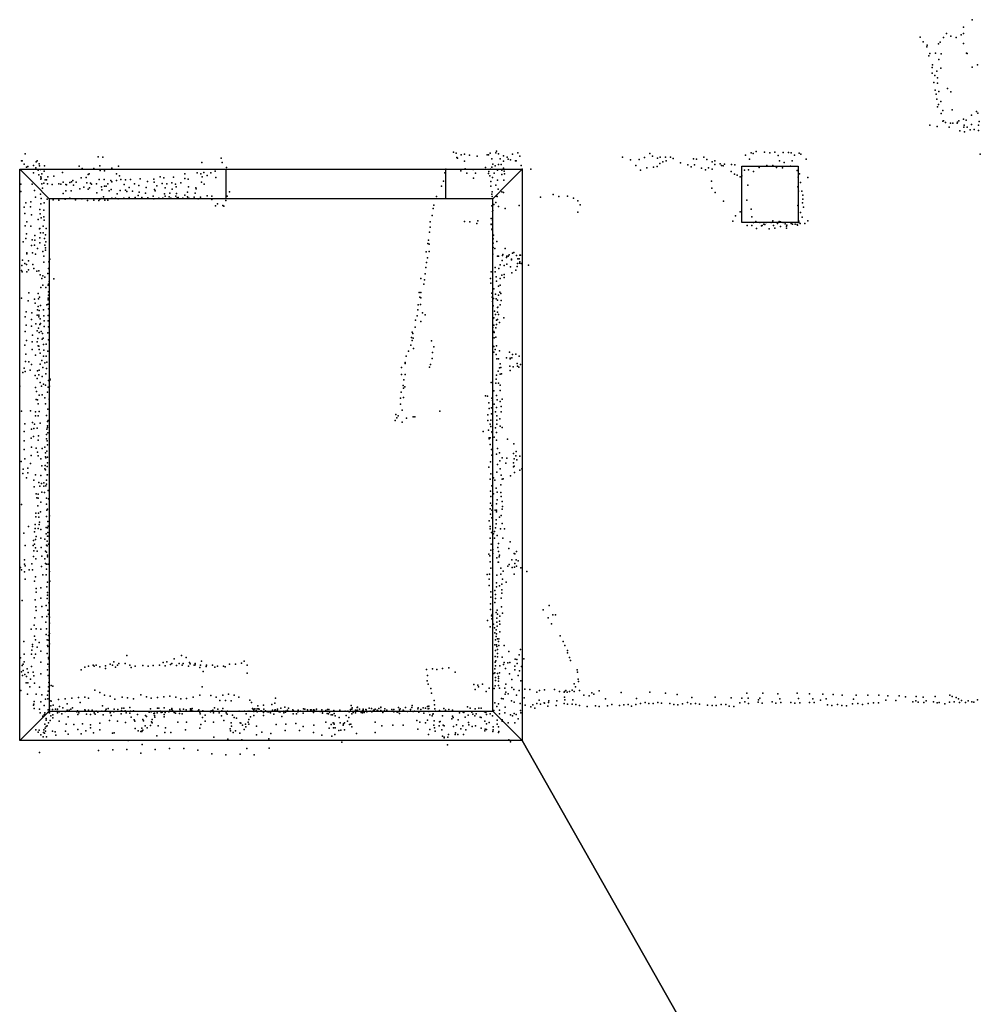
# Model space of a CAD drawing. Extents: x 6875 to 21635, y -14011 to 21863.
# Tile 14 of 16: x 13319 to 17230, y 13128 to 17136. Entities that reach past the tile are written whole.
import ezdxf

# ---------------------------------------------------------------- set-up
doc = ezdxf.new("R2010")
doc.units = 0
for name, color, linetype in [('DOORS', 7, 'continuous'), ('P', 9, 'continuous'), ('ROOMS', 1, 'continuous'), ('WALLS', 3, 'continuous')]:
    doc.layers.add(name, color=color, linetype=linetype)

msp = doc.modelspace()

# ---------------------------------------------------------------- linework, layer by layer
at = {"layer": 'DOORS'}
msp.add_lwpolyline([(15052.8, 16407.4), (14160.4, 16407.4), (14160.4, 16527.4), (15052.8, 16527.4), (15052.8, 16407.4)], dxfattribs=at)
at = {"layer": 'P'}
for p in [(17197, 17136), (17093, 17080), (17152, 17075), (17161, 17080), (17162, 17105), (16985, 17065), (16998, 17046), (17060, 17038), (17067, 17045), (17080, 17063), (17110, 17069), (17132, 17063), (17162, 17039), (17012, 17026), (17014, 17032), (17025, 16999), (17048, 17000), (17071, 16997), (17174, 17000), (17177, 16999), (17020, 16989), (17061, 16974), (17034, 16941), (17034, 16918), (17035, 16952), (17053, 16926), (17069, 16939), (17197, 16943), (17219, 16952), (17041, 16880), (17045, 16909), (17056, 16900), (17056, 16877), (17046, 16849), (17061, 16844), (17097, 16856), (17110, 16842), (17050, 16833), (17053, 16812), (17069, 16803), (17056, 16781), (17060, 16791), (17070, 16754), (17077, 16766), (17115, 16769), (17214, 16762), (17220, 16755), (17077, 16723), (17080, 16724), (17088, 16718), (17108, 16715), (17118, 16715), (17136, 16715), (17137, 16719), (17143, 16724), (17161, 16731), (17172, 16727), (17194, 16747), (17225, 16721), (17025, 16707), (17055, 16701), (17103, 16698), (17147, 16684), (17163, 16699), (17164, 16707), (17165, 16680), (17177, 16699), (17189, 16688), (17194, 16710), (17205, 16689), (17222, 16706), (17222, 16685), (15086, 16597), (15096, 16593), (15235, 16593), (15258, 16594), (15260, 16601), (15347, 16594), (16297, 16594), (16317, 16599), (16351, 16597), (16373, 16594), (16394, 16597), (16427, 16596), (16449, 16596), (16460, 16594), (16493, 16593), (13327, 16561), (13330, 16562), (13342, 16590), (13387, 16558), (13391, 16562), (13639, 16578), (13658, 16577), (14061, 16555), (14140, 16573), (14144, 16555), (15099, 16575), (15101, 16572), (15117, 16586), (15130, 16589), (15130, 16560), (15150, 16585), (15182, 16581), (15222, 16586), (15228, 16586), (15241, 16569), (15269, 16590), (15275, 16570), (15289, 16582), (15289, 16560), (15304, 16576), (15308, 16568), (15318, 16566), (15325, 16588), (15338, 16561), (15340, 16561), (15355, 16581), (15774, 16576), (15806, 16566), (15841, 16567), (15863, 16575), (15885, 16591), (15895, 16581), (15916, 16572), (15927, 16577), (15937, 16558), (15948, 16577), (15951, 16561), (15969, 16577), (15980, 16571), (16009, 16554), (16063, 16570), (16074, 16568), (16105, 16576), (16117, 16567), (16138, 16557), (16149, 16562), (16274, 16584), (16291, 16568), (16305, 16591), (16407, 16583), (16413, 16561), (16431, 16555), (16464, 16561), (16473, 16584), (16500, 16589), (16521, 16568), (17230, 16589), (13337, 16548), (13347, 16536), (13353, 16538), (13375, 16543), (13385, 16533), (13395, 16524), (13399, 16549), (13400, 16541), (13404, 16526), (13419, 16519), (13420, 16541), (13494, 16514), (13562, 16540), (13574, 16530), (13621, 16530), (13645, 16541), (13647, 16522), (13665, 16521), (13695, 16532), (13722, 16540), (14069, 16514), (14097, 16513), (14115, 16520), (14161, 16534), (15054, 16528), (15115, 16521), (15133, 16529), (15166, 16526), (15216, 16535), (15229, 16518), (15236, 16527), (15241, 16536), (15245, 16548), (15255, 16541), (15264, 16524), (15268, 16547), (15279, 16546), (15282, 16524), (15289, 16532), (15291, 16520), (15361, 16543), (15365, 16528), (15400, 16527), (15827, 16543), (15846, 16523), (15872, 16533), (15900, 16536), (15914, 16539), (15926, 16550), (16039, 16545), (16053, 16537), (16066, 16545), (16095, 16532), (16111, 16525), (16123, 16533), (16139, 16528), (16149, 16546), (16171, 16549), (16176, 16543), (16183, 16541), (16189, 16548), (16216, 16518), (16217, 16547), (16230, 16545), (16270, 16523), (16286, 16525), (16306, 16518), (16330, 16534), (16361, 16542), (16386, 16542), (16400, 16534), (16425, 16533), (16457, 16540), (16484, 16522), (13375, 16512), (13397, 16504), (13405, 16496), (13406, 16487), (13407, 16491), (13409, 16509), (13423, 16484), (13428, 16484), (13434, 16496), (13458, 16499), (13496, 16475), (13523, 16473), (13530, 16476), (13535, 16482), (13549, 16474), (13569, 16492), (13590, 16493), (13598, 16506), (13602, 16508), (13643, 16485), (13663, 16485), (13690, 16482), (13695, 16476), (13713, 16481), (13714, 16509), (13725, 16500), (13731, 16485), (13750, 16484), (13770, 16485), (13810, 16488), (13840, 16478), (13865, 16487), (13867, 16475), (13891, 16496), (13906, 16492), (13945, 16495), (13991, 16508), (13992, 16489), (14005, 16487), (14042, 16512), (14057, 16508), (14060, 16475), (14062, 16497), (14082, 16502), (14118, 16493), (15044, 16479), (15050, 16512), (15140, 16511), (15167, 16491), (15175, 16511), (15228, 16510), (15233, 16500), (15238, 16477), (15244, 16493), (15251, 16511), (15265, 16483), (15282, 16506), (15290, 16483), (15293, 16508), (16136, 16479), (16229, 16507), (16240, 16503), (16252, 16497), (16259, 16500), (16489, 16495), (16494, 16509), (16498, 16473), (16528, 16494), (13324, 16466), (13324, 16436), (13370, 16467), (13380, 16441), (13409, 16468), (13412, 16450), (13417, 16471), (13433, 16468), (13452, 16465), (13478, 16468), (13487, 16466), (13507, 16465), (13507, 16439), (13510, 16464), (13529, 16439), (13538, 16463), (13564, 16448), (13580, 16454), (13592, 16472), (13598, 16446), (13603, 16452), (13607, 16470), (13611, 16466), (13632, 16468), (13652, 16455), (13654, 16443), (13664, 16458), (13672, 16459), (13678, 16468), (13683, 16440), (13692, 16445), (13728, 16441), (13744, 16465), (13750, 16442), (13755, 16437), (13765, 16453), (13778, 16438), (13787, 16468), (13804, 16461), (13806, 16434), (13834, 16453), (13868, 16445), (13871, 16440), (13877, 16460), (13900, 16469), (13911, 16451), (13918, 16468), (13939, 16472), (13940, 16446), (13954, 16466), (13956, 16455), (13975, 16472), (14003, 16434), (14007, 16455), (14037, 16451), (14038, 16448), (14070, 16467), (14173, 16435), (15037, 16459), (15237, 16458), (15243, 16435), (15258, 16463), (15267, 16446), (15282, 16435), (15289, 16433), (16137, 16450), (16150, 16433), (16283, 16463), (16487, 16456), (16490, 16438), (16503, 16438), (13364, 16395), (13384, 16413), (13404, 16426), (13407, 16408), (13431, 16406), (13455, 16403), (13478, 16401), (13496, 16429), (13504, 16405), (13523, 16410), (13547, 16403), (13572, 16407), (13596, 16400), (13621, 16401), (13634, 16431), (13641, 16400), (13645, 16406), (13651, 16408), (13660, 16415), (13666, 16402), (13678, 16401), (13695, 16410), (13710, 16409), (13716, 16427), (13720, 16407), (13743, 16410), (13765, 16412), (13789, 16412), (13802, 16421), (13817, 16412), (13832, 16430), (13841, 16411), (13863, 16418), (13865, 16407), (13886, 16409), (13902, 16410), (13909, 16427), (13911, 16417), (13928, 16415), (13931, 16430), (13934, 16410), (13955, 16418), (13958, 16428), (13961, 16411), (13965, 16412), (13983, 16409), (13991, 16422), (14002, 16415), (14005, 16409), (14010, 16408), (14029, 16414), (14033, 16430), (14046, 16407), (14056, 16414), (14082, 16419), (14101, 16404), (14102, 16418), (14159, 16400), (14164, 16417), (15016, 16416), (15242, 16426), (15243, 16416), (15259, 16417), (15263, 16416), (15439, 16414), (15491, 16424), (15514, 16416), (15550, 16418), (15574, 16410), (15592, 16399), (16185, 16397), (16280, 16401), (16507, 16422), (16507, 16405), (13338, 16373), (13344, 16390), (13363, 16374), (13401, 16364), (13405, 16387), (13418, 16361), (13419, 16390), (14117, 16378), (14125, 16387), (14146, 16380), (14151, 16377), (15003, 16368), (15005, 16381), (15242, 16378), (15244, 16355), (15245, 16359), (15249, 16384), (15258, 16392), (15269, 16375), (15296, 16368), (15352, 16380), (15591, 16353), (15601, 16383), (16253, 16354), (16297, 16365), (16487, 16379), (16506, 16390), (16510, 16373), (13340, 16347), (13348, 16313), (13368, 16341), (13394, 16322), (13403, 16346), (13407, 16329), (13417, 16333), (13419, 16320), (14991, 16313), (14998, 16339), (15130, 16314), (15152, 16313), (15184, 16317), (15239, 16327), (15244, 16320), (16223, 16316), (16233, 16337), (16300, 16333), (16316, 16314), (16386, 16317), (16411, 16314), (16416, 16313), (16491, 16316), (16498, 16351), (16505, 16332), (16528, 16317), (13342, 16297), (13365, 16296), (13400, 16285), (13401, 16286), (13415, 16296), (13427, 16286), (14990, 16292), (15181, 16306), (15239, 16304), (15239, 16303), (15241, 16283), (15243, 16281), (16281, 16298), (16300, 16298), (16307, 16311), (16319, 16286), (16332, 16310), (16339, 16297), (16342, 16298), (16349, 16304), (16353, 16303), (16358, 16310), (16371, 16285), (16379, 16310), (16384, 16312), (16388, 16298), (16393, 16287), (16404, 16307), (16417, 16294), (16428, 16311), (16435, 16305), (16441, 16296), (16441, 16288), (16442, 16299), (16460, 16306), (16466, 16304), (16476, 16304), (16485, 16302), (16486, 16300), (16491, 16310), (16497, 16307), (16516, 16307), (13334, 16232), (13344, 16245), (13347, 16265), (13370, 16240), (13381, 16257), (13381, 16239), (13401, 16248), (13404, 16269), (13415, 16269), (13420, 16246), (13425, 16260), (13426, 16232), (14983, 16238), (14988, 16271), (15247, 16244), (15248, 16259), (15262, 16233), (13368, 16217), (13379, 16218), (13392, 16205), (13401, 16228), (13413, 16193), (13421, 16218), (13424, 16207), (13425, 16198), (14981, 16225), (14986, 16222), (14986, 16193), (15247, 16226), (15247, 16209), (15253, 16205), (15296, 16204), (13331, 16157), (13348, 16183), (13349, 16187), (13355, 16154), (13371, 16187), (13384, 16182), (13417, 16173), (13442, 16161), (14974, 16191), (14979, 16167), (15246, 16181), (15264, 16173), (15269, 16174), (15283, 16156), (15285, 16176), (15286, 16180), (15301, 16168), (15302, 16173), (15308, 16174), (15312, 16179), (15321, 16159), (15322, 16161), (15325, 16185), (15331, 16189), (15342, 16176), (15347, 16163), (15353, 16163), (15355, 16178), (15358, 16178), (13327, 16115), (13328, 16135), (13340, 16143), (13347, 16139), (13355, 16118), (13373, 16140), (13377, 16123), (13389, 16112), (13397, 16114), (13417, 16149), (13436, 16123), (13438, 16150), (14973, 16127), (14976, 16147), (15255, 16127), (15270, 16123), (15275, 16138), (15291, 16136), (15302, 16141), (15318, 16130), (15339, 16117), (15344, 16131), (15346, 16144), (15354, 16145), (15356, 16150), (15361, 16143), (15390, 16137), (13329, 16110), (13349, 16110), (13402, 16098), (13409, 16083), (13413, 16093), (13421, 16088), (13434, 16103), (13458, 16081), (14953, 16082), (14967, 16077), (14970, 16101), (15236, 16082), (15239, 16110), (15255, 16109), (15259, 16089), (15275, 16082), (15282, 16096), (15292, 16099), (15292, 16087), (15323, 16105), (13406, 16046), (13414, 16056), (13426, 16046), (13435, 16055), (13437, 16059), (13439, 16070), (14965, 16060), (15237, 16064), (15249, 16041), (15261, 16071), (15268, 16051), (15275, 16055), (13327, 16002), (13356, 16024), (13379, 15999), (13395, 16021), (13396, 16000), (13400, 16006), (13435, 16003), (13435, 15996), (13436, 16028), (13436, 16015), (14945, 16026), (14948, 16007), (14952, 16004), (14953, 16026), (15242, 16023), (15243, 16007), (15248, 16001), (15257, 16019), (15259, 16000), (15264, 15994), (15268, 16014), (15274, 16027), (15278, 16022), (15280, 15993), (13354, 15991), (13382, 15982), (13392, 15955), (13395, 15968), (13399, 15952), (13404, 15972), (13416, 15955), (13430, 15976), (13435, 15978), (13437, 15959), (14940, 15955), (14942, 15976), (14951, 15977), (15244, 15989), (15246, 15972), (15247, 15971), (15264, 15964), (15266, 15966), (15275, 15975), (13342, 15926), (13346, 15947), (13367, 15916), (13369, 15943), (13390, 15933), (13397, 15933), (13397, 15926), (13402, 15918), (13417, 15930), (13435, 15932), (14930, 15913), (14937, 15930), (14959, 15943), (14970, 15935), (15245, 15918), (15250, 15922), (15252, 15950), (15257, 15936), (15260, 15913), (15264, 15915), (15265, 15946), (15269, 15936), (15290, 15923), (13346, 15892), (13367, 15888), (13385, 15898), (13396, 15880), (13401, 15895), (13404, 15900), (13419, 15910), (13419, 15887), (13435, 15910), (13437, 15886), (14929, 15884), (14952, 15907), (15246, 15883), (15249, 15893), (15258, 15882), (15260, 15895), (15273, 15903), (13342, 15867), (13371, 15852), (13390, 15869), (13393, 15838), (13398, 15863), (13407, 15867), (13411, 15836), (13412, 15858), (13415, 15840), (13434, 15862), (13437, 15833), (14915, 15843), (14917, 15864), (14920, 15858), (14921, 15839), (15249, 15867), (15251, 15863), (15251, 15841), (15258, 15844), (13340, 15811), (13347, 15830), (13370, 15825), (13370, 15793), (13391, 15825), (13394, 15809), (13397, 15807), (13398, 15793), (13416, 15814), (13427, 15815), (14911, 15811), (14917, 15830), (14922, 15797), (14996, 15829), (15005, 15805), (15245, 15808), (15250, 15806), (15255, 15793), (15260, 15809), (13344, 15774), (13384, 15770), (13402, 15778), (13416, 15766), (13417, 15791), (13427, 15767), (13434, 15787), (14893, 15766), (14902, 15787), (14999, 15757), (15000, 15781), (15249, 15783), (15259, 15773), (15262, 15756), (15268, 15755), (15272, 15788), (15301, 15760), (15313, 15783), (15316, 15758), (15316, 15755), (15323, 15759), (15326, 15773), (15339, 15774), (15352, 15767), (13337, 15718), (13343, 15745), (13356, 15743), (13367, 15733), (13402, 15734), (13409, 15749), (13413, 15720), (13421, 15739), (13428, 15716), (13430, 15742), (14874, 15720), (14888, 15741), (14889, 15737), (14988, 15722), (14992, 15733), (15272, 15719), (15275, 15735), (15278, 15720), (15315, 15725), (15328, 15723), (15345, 15736), (15346, 15726), (15351, 15721), (15358, 15732), (13332, 15700), (13342, 15704), (13362, 15709), (13382, 15688), (13391, 15675), (13392, 15706), (13397, 15691), (13398, 15710), (13411, 15684), (13426, 15695), (13443, 15673), (14874, 15692), (14888, 15692), (15259, 15673), (15261, 15689), (15267, 15705), (15275, 15693), (15281, 15694), (15316, 15708), (13320, 15644), (13384, 15639), (13403, 15659), (13408, 15644), (13416, 15653), (13425, 15648), (13435, 15640), (13436, 15668), (13441, 15644), (13442, 15669), (14881, 15647), (14882, 15636), (14883, 15670), (14887, 15642), (15239, 15659), (15258, 15657), (15268, 15657), (15275, 15649), (13388, 15623), (13398, 15607), (13411, 15609), (13421, 15597), (13433, 15620), (13439, 15592), (14870, 15595), (14872, 15620), (14882, 15598), (15215, 15605), (15224, 15604), (15241, 15595), (15250, 15625), (15260, 15606), (15275, 15627), (15284, 15592), (13386, 15590), (13392, 15588), (13394, 15573), (13424, 15573), (14870, 15571), (15229, 15576), (15231, 15553), (15240, 15556), (15244, 15586), (15251, 15571), (15260, 15557), (15263, 15589), (15275, 15582), (15279, 15561), (13327, 15543), (13363, 15544), (13383, 15523), (13384, 15540), (13395, 15523), (13398, 15541), (13428, 15525), (13434, 15550), (14851, 15529), (14854, 15516), (14860, 15524), (14876, 15547), (14894, 15514), (14921, 15519), (14928, 15519), (15030, 15543), (15225, 15528), (15240, 15531), (15257, 15540), (15262, 15523), (15274, 15511), (15280, 15540), (13340, 15491), (13372, 15496), (13377, 15472), (13379, 15489), (13390, 15473), (13403, 15493), (13432, 15501), (13433, 15483), (13433, 15476), (13435, 15504), (14848, 15505), (14877, 15498), (15225, 15505), (15234, 15489), (15237, 15506), (15237, 15480), (15256, 15474), (15262, 15506), (15262, 15490), (15276, 15482), (15284, 15476), (13337, 15460), (13366, 15433), (13367, 15469), (13375, 15440), (13396, 15442), (13428, 15448), (13430, 15469), (13434, 15454), (15206, 15460), (15228, 15465), (15231, 15434), (15235, 15434), (15241, 15458), (15243, 15455), (15251, 15437), (15260, 15456), (13338, 15422), (13367, 15396), (13387, 15392), (13394, 15425), (13421, 15396), (13428, 15430), (13431, 15422), (13432, 15405), (15231, 15430), (15234, 15407), (15260, 15424), (15265, 15391), (15305, 15428), (15331, 15409), (13338, 15387), (13366, 15362), (13392, 15376), (13394, 15361), (13411, 15390), (13424, 15356), (13425, 15373), (13426, 15352), (13430, 15380), (13433, 15355), (15240, 15386), (15242, 15364), (15260, 15368), (15273, 15373), (15283, 15352), (15303, 15351), (15330, 15370), (15339, 15361), (15341, 15378), (15355, 15359), (13325, 15338), (13340, 15348), (13363, 15330), (13405, 15348), (13410, 15320), (13423, 15321), (13431, 15317), (13432, 15332), (15229, 15315), (15236, 15336), (15265, 15326), (15274, 15340), (15298, 15331), (15330, 15332), (15330, 15316), (15332, 15348), (15333, 15318), (15343, 15345), (13332, 15289), (13333, 15306), (13347, 15271), (13352, 15291), (13353, 15310), (13384, 15283), (13406, 15281), (13422, 15308), (13425, 15304), (13431, 15283), (13432, 15284), (15237, 15288), (15248, 15271), (15262, 15294), (15276, 15308), (15279, 15282), (15318, 15279), (15334, 15293), (15356, 15302), (15364, 15308), (13377, 15262), (13378, 15235), (13397, 15252), (13401, 15237), (13408, 15248), (13417, 15237), (13418, 15251), (13426, 15238), (13428, 15262), (13429, 15245), (15235, 15266), (15241, 15239), (15253, 15262), (15278, 15242), (15284, 15266), (15288, 15267), (13386, 15206), (13389, 15190), (13394, 15204), (13409, 15213), (13420, 15212), (13435, 15219), (15236, 15217), (15237, 15195), (15248, 15206), (15259, 15229), (15263, 15213), (15278, 15212), (15279, 15195), (13326, 15162), (13393, 15157), (13395, 15188), (13405, 15172), (13428, 15189), (13428, 15164), (13437, 15185), (15236, 15168), (15242, 15158), (15261, 15165), (15263, 15181), (15283, 15175), (15285, 15155), (13385, 15127), (13385, 15112), (13396, 15127), (13397, 15111), (13404, 15133), (13428, 15114), (13430, 15140), (13432, 15144), (13440, 15117), (15234, 15145), (15236, 15123), (15241, 15140), (15255, 15140), (15260, 15139), (15260, 15133), (15273, 15111), (15279, 15118), (15283, 15143), (13355, 15073), (13382, 15081), (13398, 15081), (13400, 15091), (13434, 15094), (13435, 15075), (15230, 15096), (15234, 15073), (15241, 15108), (15259, 15100), (15259, 15084), (15283, 15085), (13336, 15046), (13380, 15051), (13382, 15065), (13386, 15032), (13394, 15065), (13406, 15061), (13427, 15069), (13427, 15043), (13432, 15068), (13432, 15034), (13434, 15049), (13434, 15034), (15235, 15063), (15240, 15048), (15248, 15043), (15252, 15052), (15257, 15068), (15263, 15036), (15277, 15064), (15293, 15064), (13342, 14996), (13374, 14996), (13376, 15016), (13379, 15001), (13384, 15020), (13406, 15025), (13422, 15022), (13428, 14997), (13431, 15014), (13431, 14994), (13437, 15001), (15234, 15026), (15239, 15001), (15252, 15026), (15268, 15004), (15286, 15025), (15316, 15010), (13375, 14951), (13377, 14974), (13384, 14986), (13390, 14972), (13407, 14987), (13410, 14952), (13425, 14973), (13429, 14969), (13433, 14957), (15229, 14961), (15233, 14954), (15237, 14977), (15245, 14979), (15246, 14963), (15266, 14988), (15269, 14971), (15273, 14956), (15311, 14984), (15333, 14963), (15335, 14962), (15342, 14971), (13339, 14938), (13339, 14920), (13341, 14913), (13369, 14921), (13385, 14941), (13408, 14910), (13422, 14942), (13424, 14922), (13428, 14920), (13432, 14949), (13435, 14920), (15235, 14929), (15262, 14945), (15267, 14928), (15268, 14928), (15271, 14949), (15306, 14911), (15312, 14918), (15323, 14937), (15335, 14922), (15340, 14937), (15342, 14912), (15348, 14933), (13322, 14906), (13326, 14897), (13339, 14888), (13358, 14897), (13371, 14897), (13413, 14876), (13427, 14876), (13429, 14899), (13441, 14890), (15223, 14878), (15232, 14879), (15237, 14903), (15262, 14875), (15278, 14903), (15278, 14879), (15288, 14891), (15324, 14906), (15332, 14879), (15334, 14908), (15359, 14905), (15384, 14890), (13341, 14859), (13380, 14850), (13384, 14868), (13432, 14847), (13442, 14851), (15230, 14859), (15230, 14833), (15260, 14844), (15273, 14832), (15282, 14838), (15285, 14859), (15300, 14847), (13386, 14806), (13387, 14821), (13405, 14824), (13430, 14827), (13432, 14794), (13433, 14805), (15237, 14807), (15254, 14812), (15256, 14796), (15260, 14828), (15282, 14815), (15282, 14802), (13330, 14772), (13382, 14775), (13405, 14781), (13427, 14752), (13431, 14780), (13438, 14762), (15236, 14758), (15238, 14785), (15253, 14764), (15257, 14780), (15280, 14781), (15475, 14752), (13385, 14746), (13386, 14731), (13409, 14747), (13434, 14732), (13436, 14716), (15236, 14735), (15240, 14710), (15243, 14715), (15259, 14723), (15263, 14733), (15265, 14716), (15281, 14746), (15285, 14720), (15450, 14734), (15490, 14714), (15500, 14713), (13378, 14671), (13381, 14701), (13411, 14706), (13426, 14683), (13430, 14707), (13440, 14704), (13440, 14680), (15224, 14690), (15242, 14697), (15248, 14676), (15262, 14700), (15262, 14684), (15273, 14688), (15274, 14708), (15274, 14676), (15471, 14701), (15484, 14677), (13366, 14655), (13386, 14657), (13405, 14655), (13427, 14633), (13428, 14657), (13436, 14630), (13439, 14643), (13440, 14638), (15234, 14664), (15252, 14661), (15254, 14640), (15259, 14652), (15260, 14636), (15263, 14668), (15274, 14644), (13336, 14605), (13372, 14593), (13379, 14627), (13383, 14612), (13399, 14601), (13431, 14612), (13435, 14610), (13441, 14595), (15253, 14592), (15256, 14612), (15259, 14625), (15261, 14592), (15264, 14616), (15268, 14605), (15270, 14616), (15520, 14628), (15532, 14605), (15538, 14589), (13338, 14554), (13368, 14553), (13369, 14569), (13372, 14584), (13384, 14553), (13390, 14582), (13406, 14566), (13431, 14556), (13432, 14588), (13434, 14584), (15256, 14568), (15262, 14584), (15264, 14556), (15265, 14573), (15270, 14588), (15292, 14588), (15311, 14564), (15353, 14551), (15358, 14573), (15549, 14568), (15549, 14559), (13323, 14538), (13334, 14513), (13337, 14522), (13378, 14538), (13406, 14521), (13434, 14512), (13436, 14540), (13436, 14535), (13631, 14509), (13687, 14513), (13697, 14509), (13702, 14522), (13717, 14509), (13723, 14516), (13749, 14515), (13756, 14548), (13903, 14519), (13918, 14522), (13933, 14511), (13939, 14516), (13948, 14535), (13969, 14515), (13978, 14548), (13985, 14516), (13997, 14540), (14011, 14519), (14013, 14514), (14029, 14509), (14033, 14515), (14033, 14510), (14056, 14509), (14060, 14525), (14080, 14509), (14174, 14512), (14198, 14513), (14222, 14517), (14233, 14525), (15255, 14544), (15255, 14521), (15258, 14526), (15264, 14542), (15283, 14541), (15289, 14511), (15292, 14520), (15306, 14518), (15315, 14520), (15336, 14533), (15343, 14531), (15345, 14515), (15372, 14534), (15558, 14540), (15561, 14528), (13326, 14482), (13330, 14507), (13333, 14487), (13340, 14470), (13350, 14494), (13354, 14479), (13367, 14503), (13374, 14480), (13405, 14473), (13432, 14490), (13439, 14502), (13570, 14489), (13585, 14501), (13599, 14504), (13619, 14508), (13622, 14505), (13646, 14502), (13668, 14506), (13668, 14495), (13709, 14500), (13768, 14508), (13773, 14499), (13789, 14505), (13821, 14507), (13842, 14505), (13863, 14507), (13888, 14508), (13912, 14506), (13958, 14507), (13981, 14508), (14007, 14505), (14053, 14499), (14066, 14483), (14079, 14503), (14104, 14508), (14114, 14501), (14125, 14505), (14149, 14505), (14156, 14502), (14246, 14508), (14246, 14476), (14976, 14491), (15000, 14494), (15017, 14491), (15040, 14495), (15066, 14498), (15092, 14480), (15250, 14474), (15253, 14493), (15254, 14478), (15256, 14506), (15265, 14475), (15273, 14478), (15274, 14506), (15297, 14495), (15313, 14473), (15335, 14505), (15335, 14489), (15354, 14485), (15362, 14503), (15589, 14490), (15590, 14480), (13331, 14467), (13345, 14436), (13347, 14463), (13353, 14437), (13363, 14451), (13377, 14465), (13380, 14435), (13435, 14466), (13438, 14438), (13439, 14455), (14978, 14445), (14979, 14466), (14982, 14431), (15168, 14430), (15204, 14431), (15256, 14458), (15257, 14446), (15268, 14454), (15269, 14463), (15269, 14444), (15298, 14431), (15323, 14450), (15348, 14467), (15359, 14445), (15576, 14433), (15593, 14451), (15594, 14442), (13324, 14406), (13351, 14390), (13361, 14420), (13387, 14390), (13400, 14419), (13435, 14403), (13436, 14421), (13448, 14426), (13454, 14423), (13625, 14407), (13645, 14397), (14062, 14421), (14170, 14390), (14993, 14413), (14996, 14394), (15174, 14409), (15184, 14427), (15187, 14420), (15219, 14401), (15230, 14415), (15251, 14413), (15255, 14425), (15269, 14426), (15272, 14415), (15295, 14415), (15296, 14391), (15298, 14399), (15308, 14392), (15323, 14418), (15331, 14410), (15352, 14406), (15376, 14411), (15396, 14409), (15425, 14398), (15436, 14405), (15456, 14408), (15497, 14409), (15517, 14401), (15536, 14399), (15537, 14401), (15543, 14406), (15548, 14398), (15557, 14402), (15568, 14407), (15577, 14402), (15582, 14420), (15598, 14405), (15649, 14396), (15657, 14390), (15678, 14404), (15768, 14397), (15884, 14399), (15949, 14395), (15996, 14389), (16280, 14395), (16344, 14394), (16406, 14392), (16485, 14395), (16534, 14392), (16589, 14391), (16631, 14389), (13377, 14350), (13378, 14361), (13405, 14360), (13409, 14388), (13425, 14370), (13432, 14386), (13434, 14372), (13446, 14364), (13448, 14362), (13477, 14369), (13505, 14372), (13512, 14351), (13532, 14374), (13559, 14377), (13566, 14356), (13585, 14379), (13600, 14374), (13665, 14387), (13687, 14382), (13707, 14370), (13736, 14379), (13758, 14375), (13782, 14372), (13813, 14388), (13835, 14380), (13855, 14374), (13880, 14377), (13906, 14380), (13931, 14383), (13955, 14379), (13975, 14371), (13999, 14373), (14025, 14379), (14052, 14387), (14098, 14385), (14119, 14379), (14134, 14365), (14146, 14386), (14157, 14365), (14180, 14363), (14192, 14387), (14211, 14378), (14256, 14366), (14263, 14357), (14346, 14349), (14358, 14354), (14361, 14374), (15006, 14365), (15254, 14355), (15268, 14351), (15281, 14373), (15287, 14372), (15321, 14364), (15332, 14358), (15342, 14387), (15357, 14352), (15373, 14375), (15425, 14352), (15434, 14366), (15440, 14350), (15454, 14355), (15456, 14354), (15472, 14357), (15474, 14364), (15506, 14363), (15536, 14352), (15537, 14378), (15538, 14368), (15550, 14350), (15568, 14350), (15571, 14368), (15583, 14349), (15616, 14386), (15637, 14384), (15704, 14371), (15730, 14349), (15831, 14373), (15847, 14352), (15865, 14356), (15881, 14353), (15898, 14353), (15917, 14357), (15932, 14354), (15966, 14353), (16017, 14351), (16038, 14357), (16052, 14351), (16055, 14377), (16070, 14352), (16087, 14350), (16150, 14379), (16194, 14349), (16216, 14375), (16251, 14355), (16259, 14374), (16271, 14359), (16285, 14374), (16286, 14353), (16326, 14358), (16327, 14368), (16333, 14374), (16342, 14354), (16383, 14359), (16398, 14354), (16414, 14371), (16418, 14356), (16458, 14357), (16475, 14354), (16490, 14373), (16495, 14355), (16535, 14357), (16548, 14372), (16554, 14356), (16579, 14366), (16602, 14371), (16649, 14349), (16668, 14386), (16710, 14351), (16714, 14370), (16725, 14387), (16732, 14353), (16772, 14386), (16773, 14353), (16795, 14355), (16816, 14355), (16817, 14386), (16846, 14366), (16854, 14384), (16886, 14365), (16899, 14384), (16925, 14380), (16955, 14359), (16968, 14363), (16969, 14381), (16977, 14358), (16998, 14379), (17000, 14356), (17009, 14364), (17040, 14359), (17046, 14381), (17054, 14355), (17062, 14357), (17086, 14351), (17104, 14358), (17106, 14387), (17116, 14381), (17123, 14360), (17132, 14377), (17141, 14371), (17145, 14356), (17154, 14365), (17170, 14357), (17180, 14364), (17196, 14360), (17204, 14358), (17219, 14367), (13375, 14346), (13378, 14332), (13400, 14329), (13403, 14315), (13419, 14345), (13422, 14314), (13434, 14316), (13435, 14327), (13440, 14330), (13441, 14315), (13446, 14343), (13453, 14328), (13456, 14346), (13465, 14329), (13472, 14322), (13473, 14330), (13473, 14314), (13480, 14318), (13481, 14341), (13491, 14311), (13495, 14335), (13505, 14320), (13513, 14325), (13521, 14325), (13528, 14329), (13534, 14335), (13552, 14318), (13554, 14323), (13560, 14315), (13584, 14327), (13586, 14325), (13591, 14309), (13600, 14326), (13615, 14325), (13623, 14314), (13626, 14309), (13631, 14322), (13638, 14317), (13654, 14321), (13656, 14343), (13669, 14324), (13671, 14330), (13680, 14332), (13688, 14315), (13691, 14320), (13702, 14319), (13704, 14330), (13719, 14328), (13732, 14311), (13734, 14324), (13735, 14333), (13743, 14334), (13749, 14323), (13753, 14314), (13768, 14336), (13768, 14313), (13771, 14322), (13783, 14323), (13846, 14317), (13852, 14331), (13855, 14319), (13865, 14312), (13868, 14313), (13879, 14315), (13881, 14333), (13886, 14334), (13891, 14321), (13895, 14316), (13899, 14317), (13907, 14335), (13911, 14316), (13926, 14319), (13930, 14327), (13939, 14332), (13939, 14328), (13941, 14324), (13948, 14316), (13954, 14313), (13970, 14312), (13971, 14329), (13972, 14323), (13981, 14310), (13986, 14329), (13997, 14327), (14014, 14331), (14014, 14326), (14019, 14326), (14022, 14332), (14024, 14322), (14046, 14323), (14049, 14327), (14053, 14317), (14054, 14311), (14065, 14323), (14096, 14318), (14099, 14323), (14106, 14325), (14108, 14314), (14113, 14335), (14126, 14329), (14131, 14315), (14141, 14322), (14142, 14323), (14146, 14332), (14160, 14314), (14164, 14309), (14165, 14321), (14213, 14321), (14234, 14321), (14241, 14310), (14249, 14322), (14256, 14322), (14267, 14332), (14270, 14329), (14272, 14326), (14273, 14320), (14277, 14331), (14282, 14324), (14286, 14331), (14286, 14318), (14289, 14343), (14292, 14331), (14294, 14329), (14300, 14321), (14303, 14323), (14312, 14346), (14312, 14316), (14313, 14329), (14320, 14323), (14325, 14320), (14329, 14319), (14333, 14318), (14341, 14315), (14348, 14325), (14349, 14325), (14354, 14309), (14358, 14325), (14359, 14327), (14367, 14324), (14369, 14330), (14370, 14321), (14376, 14319), (14380, 14319), (14383, 14333), (14394, 14321), (14394, 14315), (14399, 14337), (14402, 14322), (14402, 14317), (14406, 14321), (14410, 14325), (14414, 14333), (14431, 14327), (14433, 14311), (14434, 14323), (14446, 14311), (14452, 14319), (14453, 14326), (14454, 14321), (14463, 14322), (14473, 14313), (14475, 14331), (14480, 14330), (14491, 14327), (14492, 14321), (14503, 14327), (14506, 14327), (14513, 14321), (14515, 14327), (14515, 14316), (14520, 14326), (14527, 14330), (14527, 14322), (14542, 14320), (14550, 14327), (14552, 14319), (14552, 14313), (14565, 14324), (14571, 14312), (14573, 14328), (14576, 14311), (14578, 14328), (14581, 14317), (14598, 14324), (14600, 14312), (14622, 14326), (14644, 14321), (14655, 14322), (14661, 14319), (14666, 14328), (14666, 14322), (14669, 14345), (14671, 14330), (14672, 14310), (14673, 14335), (14677, 14316), (14686, 14325), (14687, 14315), (14693, 14336), (14693, 14326), (14695, 14337), (14700, 14322), (14702, 14329), (14709, 14316), (14715, 14323), (14715, 14314), (14718, 14329), (14718, 14325), (14721, 14316), (14729, 14328), (14730, 14327), (14733, 14318), (14742, 14334), (14746, 14322), (14752, 14332), (14753, 14319), (14759, 14326), (14761, 14321), (14763, 14326), (14767, 14329), (14775, 14326), (14780, 14321), (14781, 14332), (14789, 14336), (14789, 14324), (14790, 14337), (14798, 14316), (14804, 14323), (14806, 14331), (14814, 14326), (14814, 14321), (14834, 14328), (14839, 14321), (14842, 14328), (14842, 14319), (14855, 14318), (14859, 14317), (14861, 14336), (14865, 14327), (14866, 14312), (14868, 14331), (14880, 14325), (14885, 14321), (14890, 14336), (14898, 14320), (14910, 14328), (14910, 14321), (14916, 14336), (14917, 14344), (14921, 14320), (14927, 14321), (14940, 14331), (14942, 14335), (14944, 14317), (14953, 14328), (14962, 14335), (14964, 14313), (14971, 14334), (14979, 14341), (14982, 14331), (14985, 14342), (14985, 14332), (14985, 14320), (15001, 14309), (15003, 14310), (15008, 14347), (15010, 14331), (15012, 14321), (15028, 14324), (15046, 14332), (15053, 14325), (15066, 14328), (15081, 14325), (15110, 14314), (15125, 14317), (15128, 14316), (15143, 14339), (15153, 14333), (15160, 14317), (15164, 14309), (15173, 14331), (15178, 14311), (15189, 14333), (15198, 14333), (15212, 14318), (15217, 14316), (15235, 14310), (15249, 14324), (15262, 14340), (15273, 14325), (15273, 14311), (15295, 14314), (15296, 14338), (15333, 14312), (15358, 14324), (15359, 14315), (15377, 14346), (15400, 14339), (15408, 14347), (15417, 14334), (15470, 14342), (15503, 14345), (15598, 14344), (15630, 14341), (15663, 14343), (15678, 14341), (15712, 14343), (15761, 14344), (15779, 14347), (15796, 14348), (15810, 14342), (15828, 14348), (15982, 14348), (15999, 14347), (16120, 14346), (16138, 14344), (16155, 14345), (16175, 14348), (16208, 14342), (16226, 14340), (16608, 14347), (16625, 14344), (16666, 14344), (16685, 14343), (16750, 14348), (13413, 14299), (13414, 14301), (13419, 14306), (13422, 14308), (13422, 14269), (13427, 14292), (13427, 14285), (13437, 14274), (13443, 14284), (13446, 14303), (13454, 14307), (13454, 14294), (13480, 14281), (13508, 14269), (13517, 14298), (13556, 14308), (13575, 14270), (13608, 14308), (13646, 14273), (13659, 14306), (13685, 14283), (13692, 14304), (13718, 14281), (13750, 14275), (13773, 14297), (13786, 14286), (13788, 14281), (13799, 14308), (13821, 14287), (13823, 14282), (13832, 14304), (13835, 14299), (13856, 14278), (13859, 14287), (13859, 14274), (13868, 14304), (13869, 14297), (13907, 14308), (13908, 14298), (13963, 14277), (13999, 14276), (14063, 14295), (14074, 14280), (14075, 14305), (14108, 14277), (14141, 14302), (14150, 14283), (14180, 14274), (14186, 14305), (14193, 14296), (14202, 14293), (14217, 14274), (14219, 14272), (14250, 14277), (14252, 14287), (14252, 14269), (14259, 14298), (14272, 14304), (14312, 14304), (14387, 14299), (14444, 14271), (14565, 14276), (14587, 14306), (14593, 14307), (14596, 14274), (14598, 14273), (14604, 14303), (14620, 14295), (14624, 14274), (14637, 14270), (14641, 14274), (14649, 14304), (14654, 14281), (14659, 14296), (14668, 14269), (14766, 14276), (14936, 14283), (14948, 14277), (14972, 14274), (14980, 14285), (14989, 14307), (14998, 14303), (15006, 14282), (15029, 14278), (15031, 14279), (15040, 14303), (15078, 14290), (15081, 14301), (15084, 14296), (15104, 14286), (15133, 14297), (15145, 14305), (15146, 14275), (15172, 14303), (15194, 14297), (15198, 14295), (15213, 14280), (15220, 14308), (15220, 14270), (15231, 14275), (15244, 14303), (15263, 14285), (15263, 14269), (15283, 14286), (15283, 14281), (15308, 14274), (15317, 14306), (15326, 14302), (15335, 14274), (15340, 14308), (15348, 14290), (13385, 14246), (13394, 14236), (13399, 14244), (13416, 14235), (13417, 14246), (13420, 14232), (13423, 14252), (13425, 14240), (13427, 14259), (13431, 14261), (13453, 14240), (13464, 14237), (13506, 14240), (13540, 14267), (13556, 14247), (13569, 14229), (13588, 14241), (13607, 14254), (13608, 14266), (13620, 14233), (13646, 14245), (13697, 14232), (13704, 14233), (13789, 14251), (13801, 14241), (13812, 14238), (13817, 14252), (13817, 14238), (13818, 14241), (13821, 14244), (13830, 14261), (13830, 14261), (13838, 14254), (13852, 14263), (13883, 14262), (13910, 14234), (13913, 14253), (13935, 14235), (13994, 14246), (14053, 14252), (14057, 14267), (14176, 14250), (14178, 14241), (14182, 14260), (14188, 14235), (14198, 14241), (14216, 14232), (14227, 14265), (14233, 14247), (14239, 14268), (14240, 14257), (14283, 14260), (14305, 14236), (14342, 14230), (14363, 14267), (14400, 14242), (14403, 14268), (14459, 14243), (14474, 14259), (14516, 14235), (14517, 14264), (14579, 14252), (14588, 14267), (14597, 14254), (14599, 14268), (14603, 14253), (14619, 14243), (14627, 14244), (14636, 14265), (14641, 14245), (14662, 14267), (14671, 14258), (14672, 14258), (14691, 14231), (14766, 14235), (14794, 14261), (14838, 14264), (14880, 14264), (14940, 14248), (14989, 14247), (15005, 14264), (15008, 14254), (15011, 14240), (15027, 14262), (15038, 14246), (15043, 14265), (15047, 14261), (15086, 14259), (15094, 14233), (15098, 14266), (15115, 14249), (15124, 14261), (15136, 14246), (15148, 14266), (15161, 14259), (15175, 14262), (15198, 14252), (15213, 14241), (15214, 14248), (15220, 14247), (15245, 14239), (15247, 14258), (15247, 14246), (15269, 14257), (15269, 14234), (15270, 14239), (13405, 14225), (13415, 14217), (13429, 14217), (13466, 14223), (13517, 14228), (13761, 14202), (13878, 14221), (14109, 14216), (14166, 14208), (14224, 14204), (14283, 14225), (14334, 14209), (14549, 14224), (14590, 14220), (14602, 14227), (14631, 14195), (14983, 14226), (15041, 14219), (15048, 14216), (15048, 14213), (15062, 14215), (15065, 14227), (15092, 14226), (15103, 14226), (15126, 14226), (15310, 14204), (15317, 14196), (13400, 14153), (13640, 14161), (13698, 14164), (13756, 14165), (13812, 14150), (13818, 14186), (13871, 14165), (13929, 14170), (13987, 14170), (14045, 14162), (14244, 14170), (14335, 14171), (15061, 14184), (14101, 14147), (14159, 14144), (14217, 14146), (14274, 14144)]:
    msp.add_point(p, dxfattribs=at)
at = {"layer": 'ROOMS'}
for points in [[(16557.6, 12097.6), (15365.1, 14201.6), (13319.3, 14201.6), (13319.3, 16527.4), (15365.1, 16527.4), (15365.1, 14201.6), (16557.6, 12097.6)], [(13439.3, 16407.4), (13439.3, 14321.6), (15245.1, 14321.6), (15245.1, 16407.4), (13439.3, 16407.4)]]:
    msp.add_lwpolyline(points, dxfattribs=at)
at = {"layer": 'WALLS'}
for points in [[(13439.3, 16407.4), (13439.3, 14321.6), (13379.3, 14261.6), (13319.3, 14201.6), (13319.3, 16527.4), (13379.3, 16467.4)], [(15245.1, 16407.4), (13439.3, 16407.4), (13379.3, 16467.4), (13319.3, 16527.4), (15365.1, 16527.4), (15305.1, 16467.4)], [(15245.1, 14321.6), (15245.1, 16407.4), (15305.1, 16467.4), (15365.1, 16527.4), (15365.1, 14201.6), (15305.1, 14261.6)], [(16259.1, 16540), (16489.1, 16540), (16489.1, 16310), (16259.1, 16310), (16259.1, 16540)], [(13439.3, 14321.6), (15245.1, 14321.6), (15305.1, 14261.6), (15365.1, 14201.6), (13319.3, 14201.6), (13379.3, 14261.6)], [(15305.1, 14261.6), (15365.1, 14201.6), (16557.6, 12097.6), (16837.6, 11857.6)]]:
    msp.add_lwpolyline(points, dxfattribs=at)

doc.saveas('drawing.dxf')
